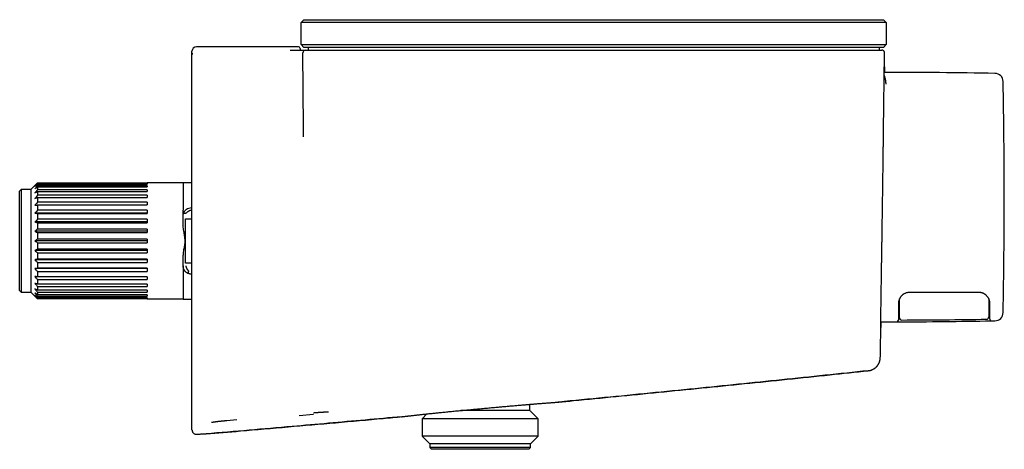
# Model space of a CAD drawing. Header units: millimetres. Extents: x 8 to 944, y 12 to 434.
# Tile 16 of 16: x 610 to 788, y 356 to 434. Entities that reach past the tile are written whole.
import ezdxf

# ---------------------------------------------------------------- set-up
doc = ezdxf.new("R2010")
doc.units = ezdxf.units.MM

msp = doc.modelspace()

# ---------------------------------------------------------------- linework, layer by layer
at = {"color": 7, "linetype": 'Continuous', "lineweight": 30}
for p, q in [((661.4, 433.75), (660.9, 433.25)), ((661.4, 433.75), (681.2, 433.75)), ((681.2, 433.75), (746.2, 433.75)), ((746.2, 433.75), (766, 433.75)), ((750.99, 433.75), (750.99, 433.75)), ((752.97, 433.75), (752.97, 433.75)), ((753.84, 433.75), (753.84, 433.75)), ((756.02, 433.75), (756.02, 433.75)), ((766.5, 433.25), (766, 433.75)), ((681.2, 433.25), (660.9, 433.25)), ((660.9, 429.25), (660.9, 433.25)), ((746.2, 433.25), (681.2, 433.25)), ((766.5, 433.25), (746.2, 433.25)), ((766.5, 433.25), (766.5, 429.25)), ((660.4, 428.87), (642, 428.87)), ((660.7, 428.57), (660.7, 428.25)), ((660.9, 429.25), (681.2, 429.25)), ((660.9, 429.25), (661.4, 428.75)), ((681.2, 428.75), (661.4, 428.75)), ((662.2, 428.25), (662.2, 428.75)), ((681.2, 429.25), (746.2, 429.25)), ((746.2, 428.75), (681.2, 428.75)), ((746.2, 429.25), (766.5, 429.25)), ((766, 428.75), (746.2, 428.75)), ((765.2, 428.75), (765.2, 428.25)), ((766, 428.75), (766.5, 429.25)), ((641.2, 427.46), (641.2, 428.07)), ((641.2, 403.56), (641.2, 427.46)), ((661.32, 414.37), (661.2, 427.75)), ((681.2, 428.25), (745.81, 428.25)), ((681.2, 428.25), (681.2, 428.25)), ((745.81, 428.25), (745.81, 428.25)), ((765.31, 428.25), (765.7, 428.25)), ((612.85, 403.85), (612.1, 403.1)), ((613.33, 404.32), (613.33, 404.22)), ((613.33, 404.32), (633.1, 404.32)), ((633.1, 404.22), (613.33, 404.22)), ((613.33, 404.11), (613.33, 403.8)), ((613.33, 404.11), (633.1, 404.11)), ((633.1, 403.8), (613.33, 403.8)), ((613.33, 403.58), (613.33, 403.08)), ((613.33, 403.58), (633.1, 403.58)), ((639.6, 404.33), (633.1, 404.33)), ((633.1, 404.33), (633.1, 404.32)), ((633.1, 404.22), (633.1, 404.11)), ((633.1, 403.8), (633.1, 403.58)), ((641.2, 404.35), (639.6, 404.35)), ((639.6, 404.35), (639.6, 399.41)), ((641.2, 401.11), (641.2, 403.56)), ((610.4, 403.1), (610.1, 402.8)), ((610.1, 384.9), (610.1, 402.8)), ((612.1, 403.1), (610.4, 403.1)), ((610.4, 403.1), (610.4, 384.6)), ((612.1, 403.1), (612.1, 384.6)), ((633.1, 403.08), (613.33, 403.08)), ((613.33, 402.75), (613.33, 402.08)), ((613.33, 402.75), (633.1, 402.75)), ((633.1, 402.08), (613.33, 402.08)), ((613.33, 401.66), (613.33, 400.83)), ((613.33, 401.66), (633.1, 401.66)), ((633.1, 403.08), (633.1, 402.75)), ((633.1, 402.08), (633.1, 401.66)), ((633.1, 400.83), (613.33, 400.83)), ((613.33, 400.33), (613.33, 399.37)), ((613.33, 400.33), (633.1, 400.33)), ((633.1, 400.83), (633.1, 400.33)), ((641.1, 399.85), (641.2, 399.85)), ((641.2, 400.91), (641.2, 401.05)), ((633.1, 398.85), (612.85, 398.85)), ((633.1, 399.37), (613.33, 399.37)), ((613.33, 398.8), (613.33, 397.74)), ((613.33, 398.8), (633.1, 398.8)), ((633.1, 399.37), (633.1, 398.8)), ((639.6, 396.98), (639.6, 398.38)), ((633.1, 397.27), (612.85, 397.27)), ((633.1, 397.74), (613.33, 397.74)), ((613.33, 397.12), (613.33, 395.99)), ((613.33, 397.12), (633.1, 397.12)), ((633.1, 397.74), (633.1, 397.12)), ((640.03, 389.85), (640.03, 397.85)), ((640.03, 397.85), (641.2, 397.85)), ((633.1, 395.59), (612.85, 395.59)), ((633.1, 395.99), (613.33, 395.99)), ((613.33, 395.34), (613.33, 394.18)), ((613.33, 395.34), (633.1, 395.34)), ((633.1, 395.99), (633.1, 395.34)), ((633.1, 393.85), (612.85, 393.85)), ((633.1, 394.18), (613.33, 394.18)), ((613.33, 393.52), (613.33, 392.36)), ((613.33, 393.52), (633.1, 393.52)), ((633.1, 394.18), (633.1, 393.52)), ((633.1, 392.11), (612.85, 392.11)), ((633.1, 392.36), (613.33, 392.36)), ((613.33, 391.71), (613.33, 390.58)), ((613.33, 391.71), (633.1, 391.71)), ((633.1, 392.36), (633.1, 391.71)), ((633.1, 390.43), (612.85, 390.43)), ((633.1, 390.58), (613.33, 390.58)), ((613.33, 389.96), (613.33, 388.9)), ((613.33, 389.96), (633.1, 389.96)), ((633.1, 390.58), (633.1, 389.96)), ((639.6, 389.35), (639.6, 390.72)), ((641.2, 389.85), (640.03, 389.85)), ((633.1, 388.85), (612.85, 388.85)), ((633.1, 388.9), (613.33, 388.9)), ((613.33, 388.33), (613.33, 387.37)), ((613.33, 388.33), (633.1, 388.33)), ((633.1, 388.9), (633.1, 388.33)), ((639.6, 388.29), (639.6, 383.35)), ((641.2, 387.85), (641.1, 387.85)), ((633.1, 387.37), (613.33, 387.37)), ((613.33, 386.87), (613.33, 386.04)), ((613.33, 386.87), (633.1, 386.87)), ((633.1, 386.04), (613.33, 386.04)), ((613.33, 385.62), (613.33, 384.95)), ((613.33, 385.62), (633.1, 385.62)), ((633.1, 387.37), (633.1, 386.87)), ((633.1, 386.04), (633.1, 385.62)), ((610.1, 384.9), (610.4, 384.6)), ((610.4, 384.6), (612.1, 384.6)), ((612.1, 384.6), (612.86, 383.85)), ((633.1, 384.95), (613.33, 384.95)), ((613.33, 384.62), (613.33, 384.12)), ((613.33, 384.62), (633.1, 384.62)), ((633.1, 384.12), (613.33, 384.12)), ((613.33, 383.9), (613.33, 383.59)), ((613.33, 383.9), (633.1, 383.9)), ((633.1, 384.95), (633.1, 384.62)), ((633.1, 384.12), (633.1, 383.9)), ((633.1, 383.59), (613.33, 383.59)), ((613.33, 383.48), (613.33, 383.38)), ((613.33, 383.48), (633.1, 383.48)), ((633.1, 383.38), (613.33, 383.38)), ((633.1, 383.59), (633.1, 383.48)), ((633.1, 383.38), (633.1, 383.37)), ((633.1, 383.37), (639.6, 383.37)), ((639.6, 383.35), (641.2, 383.35)), ((768.71, 382.65), (768.7, 382.19)), ((768.71, 382.67), (768.71, 382.65)), ((768.71, 382.28), (768.9, 382.28)), ((785, 382.28), (785.2, 382.28)), ((765.51, 379.25), (765.96, 379.25)), ((768.7, 379.72), (768.7, 379.55)), ((768.9, 379.97), (768.9, 379.99)), ((785.2, 379.72), (785.2, 379.84)), ((765.42, 372.78), (765.42, 372.78)), ((702.2, 363.25), (702.2, 364.37)), ((707.32, 364.76), (707.29, 364.76)), ((707.3, 364.76), (707.37, 364.77)), ((707.37, 364.77), (707.39, 364.77)), ((707.4, 364.77), (707.38, 364.77)), ((663.13, 362.54), (660.54, 362.31)), ((683.59, 362.64), (682.73, 361.77)), ((693.2, 363.25), (689.73, 363.25)), ((702.2, 363.25), (693.2, 363.25)), ((703.68, 361.77), (702.2, 363.25)), ((641.2, 361.79), (641.2, 361.97)), ((641.2, 361.19), (641.2, 361.3)), ((647.46, 361.45), (649.31, 361.61)), ((679.03, 362.12), (679.03, 362.12)), ((682.73, 361.77), (682.73, 358.63)), ((693.2, 361.77), (682.73, 361.77)), ((703.68, 361.77), (693.2, 361.77)), ((703.68, 358.63), (703.68, 361.77)), ((641.2, 359.75), (641.2, 359.9)), ((642.07, 358.95), (642.25, 358.97)), ((643.75, 359.02), (643.75, 359.03)), ((682.73, 358.63), (684.1, 357.25)), ((693.2, 358.63), (682.73, 358.63)), ((684.1, 357.25), (684.1, 356.55)), ((693.2, 357.25), (684.1, 357.25)), ((703.68, 358.63), (693.2, 358.63)), ((702.3, 357.25), (693.2, 357.25)), ((702.3, 357.25), (703.68, 358.63)), ((702.3, 356.55), (702.3, 357.25)), ((684.1, 356.55), (684.4, 356.25)), ((693.2, 356.55), (684.1, 356.55)), ((693.2, 356.25), (684.4, 356.25)), ((702.3, 356.55), (693.2, 356.55)), ((702, 356.25), (693.2, 356.25)), ((702, 356.25), (702.3, 356.55))]:
    msp.add_line(p, q, dxfattribs=at)
at = {"color": 7, "linetype": 'Continuous', "lineweight": 30, "flags": 128}
msp.add_lwpolyline([(785.51, 379.42), (785.59, 379.42), (785.66, 379.42), (785.74, 379.42), (785.81, 379.42), (785.89, 379.42), (785.97, 379.43), (786.04, 379.43), (786.12, 379.43)], dxfattribs=at)
at = {"color": 7, "linetype": 'Continuous', "lineweight": 30}
for centre, radius, start, end in [((642, 428.07), 0.8, 90, 180), ((660.4, 428.57), 0.3, 360, 90), ((661.7, 427.75), 0.5, 90, 180.5), ((766.34, -675.75), 1100, 88.96987, 90.01072), ((786.09, 422.57), 1.5, 1.1702, 88.9699), ((-233.3, 401.75), 1021.1, 0, 1.17011), ((-233.3, 401.75), 1021.1, 358.82989, 0), ((786.09, 380.93), 1.5, 271.0301, 358.8298), ((766.34, 1479.25), 1100, 269.98018, 270.10742), ((768.4, 379.55), 0.3, 270.1074, 0), ((766.34, 1479.25), 1100, 270.10742, 270.9984), ((769.3, 379.97), 0.4, 180, 270.1543), ((766.34, 1479.57), 1100, 270.15432, 270.95159), ((784.6, 380.12), 0.4, 270.9516, 0), ((785.5, 379.72), 0.3, 180, 270.9984)]:
    msp.add_arc(centre, radius, start, end, dxfattribs=at)
for points, knots in [([(641.28, 427.79), (641.27, 427.77), (641.26, 427.74), (641.24, 427.7), (641.23, 427.67), (641.22, 427.64), (641.22, 427.61), (641.21, 427.58), (641.21, 427.54), (641.21, 427.5), (641.2, 427.47), (641.2, 427.46)], [0, 0, 0, 0, 0.134378, 0.250061, 0.352047, 0.451402, 0.531152, 0.615858, 0.72323, 0.852566, 1, 1, 1, 1]), ([(658.89, 428.25), (658.97, 428.25), (659.12, 428.25), (659.34, 428.25), (659.55, 428.25), (659.75, 428.25), (659.94, 428.25), (660.13, 428.25), (660.31, 428.25), (660.49, 428.25), (660.66, 428.25), (660.82, 428.25), (660.97, 428.25), (661.11, 428.25), (661.23, 428.25), (661.34, 428.25), (661.44, 428.25), (661.52, 428.25), (661.59, 428.25), (661.64, 428.25), (661.68, 428.25), (661.7, 428.25), (661.7, 428.25), (661.7, 428.25)], [0, 0, 0, 0, 0.045437, 0.090659, 0.135703, 0.180603, 0.225386, 0.270076, 0.314694, 0.363712, 0.412684, 0.461628, 0.510562, 0.5595, 0.608458, 0.657454, 0.706507, 0.755638, 0.804875, 0.853365, 0.902021, 0.950883, 1, 1, 1, 1]), ([(661.7, 428.25), (661.71, 428.25), (661.71, 428.25), (661.73, 428.25), (661.76, 428.25), (661.81, 428.25), (661.86, 428.25), (661.93, 428.25), (662.01, 428.25), (662.1, 428.25), (662.2, 428.25), (662.32, 428.25), (662.44, 428.25), (662.57, 428.25), (662.72, 428.25), (662.88, 428.25), (663.04, 428.25), (663.22, 428.25), (663.41, 428.25), (663.6, 428.25), (663.8, 428.25), (664.02, 428.25), (664.25, 428.25), (664.48, 428.25), (664.73, 428.25), (664.99, 428.25), (665.25, 428.25), (665.53, 428.25), (665.81, 428.25), (666.1, 428.25), (666.4, 428.25), (666.71, 428.25), (667.04, 428.25), (667.37, 428.25), (667.7, 428.25), (668.05, 428.25), (668.4, 428.25), (668.76, 428.25), (669.13, 428.25), (669.51, 428.25), (669.89, 428.25), (670.28, 428.25), (670.67, 428.25), (671.07, 428.25), (671.47, 428.25), (671.87, 428.25), (672.29, 428.25), (672.71, 428.25), (673.14, 428.25), (673.57, 428.25), (674, 428.25), (674.45, 428.25), (674.89, 428.25), (675.37, 428.25), (675.87, 428.25), (676.41, 428.25), (676.95, 428.25), (677.49, 428.25), (678.04, 428.25), (678.58, 428.25), (679.11, 428.25), (679.63, 428.25), (680.15, 428.25), (680.68, 428.25), (681.03, 428.25), (681.2, 428.25)], [0, 0, 0, 0, 0.0163789, 0.0327589, 0.0491402, 0.0655232, 0.0819079, 0.0982945, 0.1137463, 0.1291998, 0.1446548, 0.1601114, 0.1755695, 0.1910294, 0.2064909, 0.2219544, 0.2374202, 0.2528878, 0.268055, 0.2831914, 0.2983057, 0.3134065, 0.3287767, 0.3441508, 0.3595378, 0.3749465, 0.390394, 0.4056037, 0.4208381, 0.4360838, 0.4513274, 0.4668661, 0.4823746, 0.4978387, 0.5132749, 0.528725, 0.5441878, 0.5596612, 0.5751092, 0.5905633, 0.6060212, 0.6214804, 0.6369386, 0.6521174, 0.6672905, 0.6824557, 0.6976107, 0.7130623, 0.7284989, 0.7439185, 0.7593282, 0.7747582, 0.7902098, 0.8056812, 0.8237537, 0.8418478, 0.8599606, 0.8780889, 0.8962299, 0.9143806, 0.9315005, 0.9486243, 0.96575, 0.9828758, 1, 1, 1, 1]), ([(745.81, 428.25), (745.98, 428.25), (746.31, 428.25), (746.82, 428.25), (747.32, 428.25), (747.82, 428.25), (748.31, 428.25), (748.8, 428.25), (749.27, 428.25), (749.74, 428.25), (750.2, 428.25), (750.65, 428.25), (751.11, 428.25), (751.56, 428.25), (752.01, 428.25), (752.45, 428.25), (752.89, 428.25), (753.33, 428.25), (753.76, 428.25), (754.18, 428.25), (754.59, 428.25), (755.01, 428.25), (755.42, 428.25), (755.83, 428.25), (756.23, 428.25), (756.62, 428.25), (757.01, 428.25), (757.39, 428.25), (757.76, 428.25), (758.12, 428.25), (758.48, 428.25), (758.83, 428.25), (759.18, 428.25), (759.52, 428.25), (759.85, 428.25), (760.17, 428.25), (760.48, 428.25), (760.79, 428.25), (761.08, 428.25), (761.37, 428.25), (761.65, 428.25), (761.92, 428.25), (762.17, 428.25), (762.42, 428.25), (762.66, 428.25), (762.88, 428.25), (763.11, 428.25), (763.35, 428.25), (763.58, 428.25), (763.8, 428.25), (764, 428.25), (764.19, 428.25), (764.37, 428.25), (764.53, 428.25), (764.68, 428.25), (764.81, 428.25), (764.93, 428.25), (765.03, 428.25), (765.11, 428.25), (765.18, 428.25), (765.24, 428.25), (765.27, 428.25), (765.3, 428.25), (765.3, 428.25), (765.31, 428.25)], [0, 0, 0, 0, 0.016519, 0.033002, 0.049452, 0.065875, 0.082275, 0.098655, 0.114086, 0.129508, 0.144923, 0.160335, 0.175748, 0.191166, 0.20659, 0.222026, 0.237476, 0.252943, 0.268139, 0.283331, 0.298521, 0.313708, 0.329168, 0.344625, 0.360078, 0.375527, 0.390971, 0.406135, 0.421295, 0.436449, 0.451597, 0.467049, 0.482494, 0.497932, 0.513366, 0.528797, 0.544227, 0.559657, 0.575055, 0.590455, 0.605858, 0.621264, 0.636674, 0.651812, 0.666955, 0.682103, 0.697255, 0.715299, 0.73335, 0.751407, 0.769472, 0.787544, 0.805623, 0.82371, 0.841804, 0.859908, 0.878022, 0.896146, 0.914282, 0.931394, 0.94852, 0.965661, 0.982821, 1, 1, 1, 1]), ([(766.2, 427.75), (766.2, 427.77), (766.2, 427.81), (766.19, 427.88), (766.17, 427.94), (766.15, 427.99), (766.12, 428.03), (766.09, 428.06), (766.07, 428.09), (766.04, 428.12), (766.01, 428.14), (765.98, 428.16), (765.95, 428.18), (765.92, 428.2), (765.88, 428.22), (765.83, 428.24), (765.77, 428.25), (765.73, 428.25), (765.7, 428.25)], [0, 0, 0, 0, 0.085567, 0.171585, 0.250917, 0.322192, 0.384416, 0.436944, 0.48386, 0.530762, 0.577548, 0.624089, 0.670265, 0.718547, 0.776319, 0.843303, 0.918361, 1, 1, 1, 1]), ([(766.17, 424.25), (766.17, 424.35), (766.18, 424.67), (766.18, 425.19), (766.19, 425.81), (766.19, 426.45), (766.2, 427.09), (766.2, 427.53), (766.2, 427.75)], [0, 0, 0, 0, 0.091056, 0.268452, 0.446163, 0.627324, 0.811937, 1, 1, 1, 1]), ([(765.5, 378.24), (765.5, 378.24), (765.5, 378.25), (765.5, 378.3), (765.5, 378.38), (765.5, 378.49), (765.5, 378.64), (765.5, 378.81), (765.51, 379), (765.51, 379.22), (765.51, 379.47), (765.52, 379.74), (765.52, 380.05), (765.53, 380.38), (765.53, 380.75), (765.54, 381.15), (765.55, 381.58), (765.55, 382.04), (765.56, 382.51), (765.57, 383), (765.57, 383.5), (765.58, 384.02), (765.59, 384.56), (765.6, 385.14), (765.61, 385.75), (765.62, 386.39), (765.63, 387.06), (765.64, 387.74), (765.65, 388.44), (765.66, 389.15), (765.67, 389.85), (765.68, 390.56), (765.69, 391.28), (765.71, 392.01), (765.72, 392.78), (765.73, 393.56), (765.74, 394.38), (765.75, 395.2), (765.76, 396.03), (765.78, 396.87), (765.79, 397.7), (765.8, 398.52), (765.81, 399.33), (765.82, 400.13), (765.84, 400.94), (765.85, 401.77), (765.86, 402.61), (765.87, 403.47), (765.88, 404.32), (765.89, 405.18), (765.91, 406.03), (765.92, 406.86), (765.93, 407.67), (765.94, 408.45), (765.95, 409.22), (765.96, 409.99), (765.97, 410.75), (765.98, 411.52), (765.99, 412.3), (766, 413.06), (766.01, 413.8), (766.02, 414.54), (766.02, 415.24), (766.03, 415.91), (766.04, 416.55), (766.05, 417.17), (766.06, 417.77), (766.06, 418.37), (766.07, 418.95), (766.08, 419.53), (766.08, 420.07), (766.09, 420.6), (766.1, 421.1), (766.1, 421.57), (766.11, 422.01), (766.11, 422.41), (766.12, 422.78), (766.12, 423.13), (766.13, 423.46), (766.13, 423.77), (766.13, 424.05), (766.14, 424.31), (766.14, 424.54), (766.14, 424.73), (766.15, 424.89), (766.15, 425.02), (766.15, 425.12), (766.15, 425.19), (766.15, 425.24), (766.16, 425.25), (766.16, 425.23), (766.16, 425.19), (766.16, 425.11), (766.16, 424.99), (766.16, 424.85), (766.16, 424.68), (766.16, 424.48), (766.15, 424.34), (766.15, 424.25), (766.15, 424.25)], [0, 0, 0, 0, 0.010701, 0.021392, 0.032088, 0.042805, 0.053556, 0.064261, 0.074298, 0.084327, 0.094361, 0.104411, 0.114489, 0.125169, 0.135819, 0.146453, 0.157086, 0.167732, 0.178454, 0.188563, 0.198644, 0.20871, 0.218772, 0.228844, 0.239559, 0.250247, 0.26092, 0.271594, 0.282283, 0.292975, 0.30303, 0.313075, 0.323123, 0.333185, 0.343273, 0.353953, 0.364619, 0.375286, 0.385967, 0.396678, 0.407392, 0.417453, 0.427493, 0.437521, 0.447551, 0.457595, 0.46823, 0.478866, 0.489515, 0.500193, 0.510915, 0.521658, 0.531741, 0.54179, 0.551816, 0.561831, 0.571848, 0.582466, 0.593087, 0.603727, 0.614399, 0.625117, 0.635869, 0.645964, 0.65602, 0.666051, 0.676068, 0.686083, 0.696711, 0.707335, 0.717971, 0.728633, 0.739334, 0.750076, 0.760171, 0.770234, 0.780277, 0.790312, 0.800352, 0.81101, 0.821681, 0.83238, 0.843123, 0.853922, 0.864753, 0.874908, 0.885017, 0.89509, 0.90514, 0.915179, 0.925808, 0.936439, 0.947086, 0.957764, 0.968486, 0.979232, 0.989319, 0.999369, 1, 1, 1, 1]), ([(766.46, 422.11), (766.46, 422.15), (766.46, 422.23), (766.45, 422.35), (766.44, 422.48), (766.43, 422.6), (766.41, 422.73), (766.39, 422.85), (766.37, 422.96), (766.34, 423.07), (766.32, 423.17), (766.3, 423.25), (766.29, 423.3), (766.28, 423.33), (766.27, 423.35), (766.27, 423.37), (766.26, 423.38), (766.25, 423.4), (766.24, 423.45), (766.22, 423.52), (766.18, 423.6), (766.16, 423.67), (766.14, 423.71), (766.13, 423.73)], [0, 0, 0, 0, 0.053008, 0.109105, 0.168307, 0.230629, 0.296083, 0.364681, 0.427654, 0.493072, 0.560938, 0.607072, 0.654273, 0.666812, 0.679424, 0.692109, 0.704868, 0.717699, 0.730604, 0.807793, 0.881174, 0.950731, 1, 1, 1, 1]), ([(661.34, 412.59), (661.34, 412.76), (661.33, 413.1), (661.33, 413.57), (661.32, 413.99), (661.32, 414.24), (661.32, 414.37)], [0, 0, 0, 0, 0.280492, 0.560588, 0.780402, 1, 1, 1, 1]), ([(612.85, 403.85), (612.94, 403.94), (613.1, 404.1), (613.26, 404.25), (613.33, 404.32)], [0, 0, 0, 0, 0.56, 1, 1, 1, 1]), ([(613.33, 404.22), (613.24, 404.12), (613.08, 403.95), (612.92, 403.77), (612.85, 403.7)], [0, 0, 0, 0, 0.56, 1, 1, 1, 1]), ([(612.85, 403.7), (612.94, 403.77), (613.1, 403.91), (613.26, 404.05), (613.33, 404.11)], [0, 0, 0, 0, 0.56, 1, 1, 1, 1]), ([(613.33, 403.8), (613.24, 403.7), (613.08, 403.52), (612.92, 403.33), (612.85, 403.25)], [0, 0, 0, 0, 0.5600002, 1, 1, 1, 1]), ([(612.85, 403.25), (612.94, 403.31), (613.1, 403.42), (613.26, 403.53), (613.33, 403.58)], [0, 0, 0, 0, 0.56, 1, 1, 1, 1]), ([(613.33, 403.08), (613.24, 402.98), (613.08, 402.79), (612.92, 402.59), (612.85, 402.51)], [0, 0, 0, 0, 0.56, 1, 1, 1, 1]), ([(612.85, 402.51), (612.94, 402.56), (613.1, 402.64), (613.26, 402.72), (613.33, 402.75)], [0, 0, 0, 0, 0.56, 1, 1, 1, 1]), ([(613.33, 402.08), (613.24, 401.98), (613.08, 401.79), (612.92, 401.59), (612.85, 401.51)], [0, 0, 0, 0, 0.56, 1, 1, 1, 1]), ([(612.85, 401.51), (612.94, 401.54), (613.1, 401.59), (613.26, 401.64), (613.33, 401.66)], [0, 0, 0, 0, 0.56, 1, 1, 1, 1]), ([(613.33, 400.83), (613.24, 400.73), (613.08, 400.55), (612.92, 400.36), (612.85, 400.28)], [0, 0, 0, 0, 0.56, 1, 1, 1, 1]), ([(612.85, 400.28), (612.94, 400.29), (613.1, 400.3), (613.26, 400.32), (613.33, 400.33)], [0, 0, 0, 0, 0.56, 1, 1, 1, 1]), ([(639.67, 398.77), (639.72, 398.91), (639.8, 399.12), (640.01, 399.38), (640.26, 399.61), (640.62, 399.81), (640.94, 399.84), (641.1, 399.85)], [0, 0, 0, 0, 0.246119, 0.375984, 0.512242, 0.755992, 1, 1, 1, 1]), ([(641.2, 376.76), (641.2, 377.21), (641.2, 378.17), (641.2, 379.74), (641.2, 381.49), (641.2, 383.42), (641.2, 385.53), (641.2, 387.69), (641.2, 389.49), (641.2, 390.86), (641.2, 391.88), (641.2, 392.91), (641.2, 393.87), (641.2, 394.73), (641.2, 395.56), (641.2, 396.51), (641.2, 397.55), (641.2, 398.57), (641.2, 399.45), (641.2, 400.22), (641.2, 400.69), (641.2, 400.91)], [0, 0, 0, 0, 0.064176, 0.134289, 0.210409, 0.292588, 0.380868, 0.475284, 0.559367, 0.600283, 0.641347, 0.68256, 0.723923, 0.756379, 0.785911, 0.821609, 0.868301, 0.908043, 0.942407, 0.973057, 1, 1, 1, 1]), ([(613.33, 399.37), (613.24, 399.28), (613.08, 399.1), (612.92, 398.93), (612.85, 398.85)], [0, 0, 0, 0, 0.56, 1, 1, 1, 1]), ([(612.85, 398.85), (612.94, 398.84), (613.1, 398.82), (613.26, 398.81), (613.33, 398.8)], [0, 0, 0, 0, 0.5599998, 1, 1, 1, 1]), ([(639.6, 398.38), (639.6, 398.41), (639.6, 398.47), (639.6, 398.56), (639.6, 398.63), (639.6, 398.7), (639.6, 398.75), (639.6, 398.79), (639.6, 398.81), (639.6, 398.82), (639.6, 398.82), (639.6, 398.83), (639.6, 398.84), (639.6, 398.84), (639.6, 398.85), (639.6, 398.9), (639.6, 398.99), (639.6, 399.13), (639.6, 399.27), (639.6, 399.36), (639.6, 399.41)], [0, 0, 0, 0, 0.1032777, 0.1949296, 0.2749558, 0.3433565, 0.400132, 0.4452827, 0.4547541, 0.4634991, 0.4715176, 0.4788098, 0.4853756, 0.4912152, 0.4963286, 0.5007161, 0.6448729, 0.7757327, 0.8938549, 1, 1, 1, 1]), ([(639.6, 398.38), (639.61, 398.42), (639.61, 398.49), (639.62, 398.59), (639.64, 398.69), (639.66, 398.74), (639.67, 398.77)], [0, 0, 0, 0, 0.279819, 0.560105, 0.780242, 1, 1, 1, 1]), ([(639.6, 398.38), (639.6, 398.38), (639.6, 398.38), (639.6, 398.38), (639.6, 398.38), (639.6, 398.38), (639.6, 398.38), (639.6, 398.38)], [0, 0, 0, 0, 0.249526, 0.497813, 0.62303, 0.748932, 1, 1, 1, 1]), ([(639.67, 398.77), (639.67, 398.79), (639.68, 398.81), (639.7, 398.84), (639.74, 398.86), (639.8, 398.87), (639.89, 398.87), (640.01, 398.86), (640.07, 398.85), (640.1, 398.84)], [0, 0, 0, 0, 0.081926, 0.169143, 0.26666, 0.378101, 0.650539, 0.815372, 1, 1, 1, 1]), ([(641.1, 399.35), (641.07, 399.35), (641.01, 399.35), (640.92, 399.33), (640.84, 399.32), (640.78, 399.3), (640.72, 399.28), (640.67, 399.25), (640.63, 399.23), (640.57, 399.2), (640.52, 399.16), (640.46, 399.12), (640.39, 399.06), (640.33, 399.01), (640.26, 398.95), (640.18, 398.9), (640.13, 398.86), (640.1, 398.84)], [0, 0, 0, 0, 0.080739, 0.16134, 0.242502, 0.290712, 0.338698, 0.386607, 0.434587, 0.482786, 0.546997, 0.611729, 0.676097, 0.763223, 0.834317, 0.914297, 1, 1, 1, 1]), ([(613.33, 397.74), (613.24, 397.65), (613.08, 397.5), (612.92, 397.34), (612.85, 397.27)], [0, 0, 0, 0, 0.56, 1, 1, 1, 1]), ([(612.85, 397.27), (612.94, 397.24), (613.1, 397.19), (613.26, 397.14), (613.33, 397.12)], [0, 0, 0, 0, 0.56, 1, 1, 1, 1]), ([(639.6, 390.72), (639.61, 390.83), (639.61, 391.05), (639.64, 391.42), (639.69, 391.83), (639.75, 392.25), (639.82, 392.67), (639.89, 393.06), (639.95, 393.46), (639.96, 393.87), (639.94, 394.31), (639.87, 394.76), (639.8, 395.2), (639.72, 395.64), (639.66, 396.09), (639.61, 396.54), (639.61, 396.83), (639.6, 396.98)], [0, 0, 0, 0, 0.051691, 0.110679, 0.177065, 0.25092, 0.313621, 0.376435, 0.43911, 0.501819, 0.568126, 0.644223, 0.715328, 0.782515, 0.853634, 0.930448, 1, 1, 1, 1]), ([(613.33, 395.99), (613.24, 395.92), (613.08, 395.78), (612.92, 395.65), (612.85, 395.59)], [0, 0, 0, 0, 0.56, 1, 1, 1, 1]), ([(612.85, 395.59), (612.94, 395.54), (613.1, 395.46), (613.26, 395.38), (613.33, 395.34)], [0, 0, 0, 0, 0.56, 1, 1, 1, 1]), ([(613.33, 394.18), (613.24, 394.12), (613.08, 394.01), (612.92, 393.9), (612.85, 393.85)], [0, 0, 0, 0, 0.56, 1, 1, 1, 1]), ([(612.85, 393.85), (612.94, 393.79), (613.1, 393.68), (613.26, 393.57), (613.33, 393.52)], [0, 0, 0, 0, 0.56, 1, 1, 1, 1]), ([(613.33, 392.36), (613.24, 392.31), (613.08, 392.23), (612.92, 392.15), (612.85, 392.11)], [0, 0, 0, 0, 0.5600002, 1, 1, 1, 1]), ([(612.85, 392.11), (612.94, 392.04), (613.1, 391.9), (613.26, 391.77), (613.33, 391.71)], [0, 0, 0, 0, 0.5599998, 1, 1, 1, 1]), ([(613.33, 390.58), (613.24, 390.55), (613.08, 390.5), (612.92, 390.45), (612.85, 390.43)], [0, 0, 0, 0, 0.56, 1, 1, 1, 1]), ([(612.85, 390.43), (612.94, 390.34), (613.1, 390.18), (613.26, 390.03), (613.33, 389.96)], [0, 0, 0, 0, 0.56, 1, 1, 1, 1]), ([(640.68, 387.91), (640.54, 387.96), (640.33, 388.04), (640.07, 388.25), (639.85, 388.5), (639.65, 388.87), (639.62, 389.19), (639.6, 389.35)], [0, 0, 0, 0, 0.246119, 0.375984, 0.512242, 0.755992, 1, 1, 1, 1]), ([(639.6, 389.35), (639.6, 389.23), (639.6, 388.99), (639.6, 388.64), (639.6, 388.41), (639.6, 388.29)], [0, 0, 0, 0, 0.333415, 0.666585, 1, 1, 1, 1]), ([(640.1, 389.35), (640.11, 389.32), (640.11, 389.26), (640.12, 389.17), (640.14, 389.09), (640.16, 389.02), (640.18, 388.97), (640.2, 388.92), (640.23, 388.87), (640.26, 388.82), (640.3, 388.76), (640.34, 388.7), (640.39, 388.64), (640.45, 388.57), (640.5, 388.5), (640.56, 388.43), (640.6, 388.38), (640.61, 388.35)], [0, 0, 0, 0, 0.080739, 0.16134, 0.242502, 0.290712, 0.338698, 0.386607, 0.434587, 0.482786, 0.546997, 0.611729, 0.676097, 0.763223, 0.834317, 0.914297, 1, 1, 1, 1]), ([(613.33, 388.9), (613.24, 388.89), (613.08, 388.87), (612.92, 388.86), (612.85, 388.85)], [0, 0, 0, 0, 0.56, 1, 1, 1, 1]), ([(612.85, 388.85), (612.94, 388.75), (613.1, 388.58), (613.26, 388.4), (613.33, 388.33)], [0, 0, 0, 0, 0.56, 1, 1, 1, 1]), ([(613.33, 387.37), (613.24, 387.38), (613.08, 387.4), (612.92, 387.41), (612.85, 387.42)], [0, 0, 0, 0, 0.56, 1, 1, 1, 1]), ([(612.85, 387.42), (612.94, 387.32), (613.1, 387.13), (613.26, 386.95), (613.33, 386.87)], [0, 0, 0, 0, 0.56, 1, 1, 1, 1]), ([(640.68, 387.91), (640.67, 387.92), (640.64, 387.93), (640.62, 387.95), (640.6, 387.98), (640.58, 388.05), (640.58, 388.14), (640.6, 388.25), (640.61, 388.32), (640.61, 388.35)], [0, 0, 0, 0, 0.081926, 0.169143, 0.26666, 0.378101, 0.650539, 0.815372, 1, 1, 1, 1]), ([(641.1, 387.85), (641.06, 387.85), (640.99, 387.85), (640.88, 387.87), (640.77, 387.89), (640.71, 387.9), (640.68, 387.91)], [0, 0, 0, 0, 0.279762, 0.560089, 0.78026, 1, 1, 1, 1]), ([(613.33, 386.04), (613.24, 386.07), (613.08, 386.12), (612.92, 386.17), (612.85, 386.19)], [0, 0, 0, 0, 0.56, 1, 1, 1, 1]), ([(612.85, 386.19), (612.94, 386.08), (613.1, 385.89), (613.26, 385.7), (613.33, 385.62)], [0, 0, 0, 0, 0.5599998, 1, 1, 1, 1]), ([(613.33, 384.95), (613.24, 384.99), (613.08, 385.07), (612.92, 385.15), (612.85, 385.19)], [0, 0, 0, 0, 0.5600002, 1, 1, 1, 1]), ([(612.85, 385.19), (612.94, 385.08), (613.1, 384.89), (613.26, 384.7), (613.33, 384.62)], [0, 0, 0, 0, 0.5599998, 1, 1, 1, 1]), ([(613.33, 384.12), (613.24, 384.18), (613.08, 384.29), (612.92, 384.4), (612.85, 384.45)], [0, 0, 0, 0, 0.56, 1, 1, 1, 1]), ([(612.85, 384.45), (612.94, 384.35), (613.1, 384.16), (613.26, 383.98), (613.33, 383.9)], [0, 0, 0, 0, 0.56, 1, 1, 1, 1]), ([(613.33, 383.59), (613.24, 383.67), (613.08, 383.81), (612.92, 383.94), (612.85, 384)], [0, 0, 0, 0, 0.56, 1, 1, 1, 1]), ([(612.85, 384), (612.94, 383.9), (613.1, 383.73), (613.26, 383.56), (613.33, 383.48)], [0, 0, 0, 0, 0.56, 1, 1, 1, 1]), ([(613.33, 383.38), (613.24, 383.47), (613.08, 383.62), (612.92, 383.78), (612.85, 383.85)], [0, 0, 0, 0, 0.56, 1, 1, 1, 1]), ([(769.19, 383.86), (769.17, 383.83), (769.11, 383.77), (769.05, 383.67), (768.99, 383.58), (768.95, 383.5), (768.92, 383.45), (768.9, 383.41), (768.88, 383.37), (768.87, 383.34), (768.85, 383.3), (768.84, 383.27), (768.81, 383.2), (768.78, 383.1), (768.75, 382.96), (768.72, 382.82), (768.71, 382.69), (768.71, 382.59), (768.7, 382.55)], [0, 0, 0, 0, 0.0861761, 0.1670483, 0.2426255, 0.3129185, 0.3427658, 0.3715518, 0.3992782, 0.4259468, 0.4515597, 0.4761192, 0.4996279, 0.6014277, 0.7021964, 0.8021004, 0.9013102, 1, 1, 1, 1]), ([(770.7, 384.55), (770.64, 384.55), (770.5, 384.54), (770.29, 384.51), (770.08, 384.46), (769.91, 384.39), (769.76, 384.31), (769.63, 384.24), (769.51, 384.16), (769.4, 384.07), (769.29, 383.97), (769.23, 383.9), (769.19, 383.86)], [0, 0, 0, 0, 0.1215776, 0.2441096, 0.3676056, 0.4920747, 0.5756217, 0.6596081, 0.7440367, 0.8289098, 0.9142301, 1, 1, 1, 1]), ([(783.2, 384.55), (782.43, 384.55), (780.87, 384.55), (778.54, 384.55), (776.07, 384.55), (773.46, 384.55), (771.62, 384.55), (770.7, 384.55)], [0, 0, 0, 0, 0.186665, 0.3733323, 0.5600006, 0.7800018, 1, 1, 1, 1]), ([(784.62, 383.96), (784.59, 384), (784.52, 384.06), (784.41, 384.15), (784.29, 384.23), (784.17, 384.3), (784.05, 384.36), (783.92, 384.42), (783.78, 384.47), (783.64, 384.51), (783.49, 384.53), (783.35, 384.55), (783.25, 384.55), (783.2, 384.55)], [0, 0, 0, 0, 0.092656, 0.183614, 0.272874, 0.360438, 0.446307, 0.530482, 0.62925, 0.725583, 0.819484, 0.910955, 1, 1, 1, 1]), ([(785.2, 382.55), (785.2, 382.61), (785.2, 382.74), (785.18, 382.88), (785.16, 382.98), (785.15, 383.03), (785.13, 383.09), (785.12, 383.14), (785.1, 383.19), (785.08, 383.25), (785.05, 383.31), (785.02, 383.4), (784.97, 383.5), (784.9, 383.61), (784.83, 383.72), (784.73, 383.84), (784.66, 383.92), (784.62, 383.96)], [0, 0, 0, 0, 0.124098, 0.2483853, 0.2839959, 0.3196595, 0.3553841, 0.3911779, 0.4270491, 0.4630056, 0.4990555, 0.5626001, 0.6340881, 0.7135518, 0.8010143, 0.8964928, 1, 1, 1, 1]), ([(768.7, 382.55), (768.7, 382.48), (768.7, 382.33), (768.7, 382.12), (768.7, 381.92), (768.7, 381.72), (768.7, 381.53), (768.7, 381.34), (768.7, 381.17), (768.7, 381.01), (768.7, 380.87), (768.7, 380.73), (768.7, 380.6), (768.7, 380.48), (768.7, 380.37), (768.7, 380.25), (768.7, 380.15), (768.7, 380.06), (768.7, 379.98), (768.7, 379.91), (768.7, 379.85), (768.7, 379.8), (768.7, 379.76), (768.7, 379.74), (768.7, 379.72)], [0, 0, 0, 0, 0.045258, 0.090472, 0.135626, 0.180709, 0.225712, 0.270629, 0.315462, 0.356494, 0.397476, 0.43843, 0.479384, 0.520347, 0.561169, 0.610034, 0.658883, 0.7078, 0.756835, 0.806008, 0.854427, 0.902936, 0.951484, 1, 1, 1, 1]), ([(768.9, 379.99), (768.9, 379.99), (768.9, 380), (768.9, 380.03), (768.9, 380.05), (768.9, 380.07), (768.9, 380.09), (768.9, 380.1), (768.9, 380.11), (768.9, 380.12), (768.9, 380.12), (768.9, 380.12), (768.9, 380.12), (768.9, 380.12), (768.9, 380.13), (768.9, 380.14), (768.9, 380.15), (768.9, 380.16), (768.9, 380.17), (768.9, 380.17), (768.9, 380.18), (768.9, 380.18), (768.9, 380.19), (768.9, 380.19), (768.9, 380.2), (768.9, 380.2), (768.9, 380.2), (768.9, 380.21), (768.9, 380.22), (768.9, 380.23), (768.9, 380.24), (768.9, 380.25), (768.9, 380.26), (768.9, 380.27), (768.9, 380.29), (768.9, 380.31), (768.9, 380.34), (768.9, 380.36), (768.9, 380.39), (768.9, 380.43), (768.9, 380.47), (768.9, 380.51), (768.9, 380.57), (768.9, 380.62), (768.9, 380.69), (768.9, 380.78), (768.9, 380.9), (768.9, 381.02), (768.9, 381.15), (768.9, 381.29), (768.9, 381.41), (768.9, 381.5), (768.9, 381.55), (768.9, 381.6), (768.9, 381.66), (768.9, 381.71), (768.9, 381.77), (768.9, 381.83), (768.9, 381.88), (768.9, 381.93), (768.9, 381.97), (768.9, 382.01), (768.9, 382.05), (768.9, 382.1), (768.9, 382.17), (768.9, 382.23), (768.9, 382.28), (768.9, 382.3), (768.9, 382.32), (768.9, 382.35), (768.9, 382.38), (768.9, 382.45), (768.9, 382.58), (768.9, 382.77), (768.9, 382.92), (768.9, 383.03), (768.9, 383.09), (768.9, 383.16), (768.9, 383.23), (768.9, 383.3), (768.9, 383.36), (768.9, 383.39), (768.9, 383.42), (768.9, 383.42)], [0, 0, 0, 0, 0.056874, 0.11155, 0.164036, 0.197483, 0.229985, 0.257808, 0.26982, 0.271383, 0.272943, 0.274501, 0.276056, 0.277609, 0.27916, 0.296886, 0.312254, 0.325264, 0.335351, 0.343351, 0.349264, 0.352029, 0.356275, 0.360465, 0.364599, 0.368677, 0.372699, 0.376666, 0.384752, 0.392598, 0.400206, 0.407576, 0.414709, 0.421607, 0.434127, 0.446284, 0.458091, 0.46956, 0.480706, 0.491544, 0.505949, 0.520057, 0.533915, 0.547577, 0.561095, 0.582223, 0.603983, 0.626576, 0.648755, 0.671962, 0.696313, 0.705111, 0.71314, 0.721442, 0.730019, 0.738872, 0.748005, 0.756056, 0.764314, 0.772779, 0.778069, 0.783808, 0.790108, 0.796969, 0.808633, 0.821627, 0.825251, 0.828965, 0.832771, 0.836669, 0.840657, 0.844737, 0.871584, 0.899811, 0.929424, 0.939708, 0.95015, 0.96075, 0.971508, 0.982425, 0.990397, 0.9975, 1, 1, 1, 1]), ([(785, 383.42), (785, 383.39), (785, 383.29), (785, 383.1), (785, 382.88), (785, 382.73), (785, 382.65), (785, 382.63), (785, 382.61), (785, 382.59), (785, 382.57), (785, 382.55), (785, 382.5), (785, 382.41), (785, 382.3), (785, 382.21), (785, 382.16), (785, 382.12), (785, 382.08), (785, 382.04), (785, 382), (785, 381.94), (785, 381.89), (785, 381.83), (785, 381.78), (785, 381.73), (785, 381.69), (785, 381.64), (785, 381.55), (785, 381.43), (785, 381.28), (785, 381.15), (785, 381.06), (785, 380.98), (785, 380.91), (785, 380.85), (785, 380.79), (785, 380.74), (785, 380.69), (785, 380.64), (785, 380.6), (785, 380.56), (785, 380.51), (785, 380.47), (785, 380.42), (785, 380.38), (785, 380.36), (785, 380.35), (785, 380.33), (785, 380.32), (785, 380.31), (785, 380.3), (785, 380.3), (785, 380.29), (785, 380.29), (785, 380.28), (785, 380.28), (785, 380.27), (785, 380.26), (785, 380.25), (785, 380.25), (785, 380.25), (785, 380.24), (785, 380.24), (785, 380.24), (785, 380.24), (785, 380.22), (785, 380.21), (785, 380.18), (785, 380.16), (785, 380.15), (785, 380.13), (785, 380.13), (785, 380.13)], [0, 0, 0, 0, 0.01264, 0.049677, 0.084795, 0.114118, 0.117317, 0.120498, 0.12366, 0.126804, 0.129929, 0.133035, 0.136123, 0.155792, 0.173073, 0.187966, 0.19416, 0.199823, 0.204955, 0.210361, 0.218338, 0.227029, 0.235496, 0.243741, 0.251765, 0.259568, 0.267154, 0.274521, 0.281673, 0.308203, 0.333407, 0.357418, 0.371319, 0.384885, 0.398157, 0.411176, 0.423989, 0.435373, 0.446872, 0.458524, 0.470361, 0.482417, 0.494723, 0.515747, 0.538043, 0.561714, 0.572024, 0.581858, 0.592145, 0.60289, 0.614095, 0.620572, 0.627194, 0.633962, 0.640296, 0.643285, 0.650808, 0.660519, 0.672419, 0.686507, 0.68997, 0.693544, 0.697228, 0.701022, 0.704927, 0.708942, 0.713067, 0.756537, 0.801735, 0.848672, 0.897356, 0.947796, 1, 1, 1, 1]), ([(785.2, 379.84), (785.2, 379.84), (785.2, 379.85), (785.2, 379.87), (785.2, 379.88), (785.2, 379.89), (785.2, 379.91), (785.2, 379.92), (785.2, 379.94), (785.2, 379.96), (785.2, 379.98), (785.2, 380), (785.2, 380.02), (785.2, 380.04), (785.2, 380.08), (785.2, 380.13), (785.2, 380.19), (785.2, 380.26), (785.2, 380.33), (785.2, 380.42), (785.2, 380.5), (785.2, 380.6), (785.2, 380.72), (785.2, 380.85), (785.2, 380.99), (785.2, 381.13), (785.2, 381.29), (785.2, 381.45), (785.2, 381.62), (785.2, 381.79), (785.2, 381.97), (785.2, 382.16), (785.2, 382.35), (785.2, 382.48), (785.2, 382.55)], [0, 0, 0, 0, 0.022484, 0.044049, 0.064697, 0.084431, 0.103253, 0.121165, 0.141259, 0.160238, 0.178914, 0.197293, 0.215381, 0.233183, 0.250706, 0.287534, 0.323888, 0.359826, 0.395407, 0.430694, 0.465749, 0.500638, 0.543027, 0.584931, 0.626477, 0.667792, 0.709006, 0.750252, 0.791558, 0.832474, 0.873673, 0.91526, 0.957336, 1, 1, 1, 1]), ([(765.42, 372.78), (765.43, 372.98), (765.44, 373.48), (765.45, 374.28), (765.47, 375.18), (765.49, 376.06), (765.5, 376.93), (765.52, 377.78), (765.53, 378.55), (765.54, 379.04), (765.55, 379.25)], [0, 0, 0, 0, 0.091365, 0.231999, 0.370788, 0.507731, 0.642829, 0.773717, 0.902826, 1, 1, 1, 1]), ([(765.53, 379.25), (765.53, 379.23), (765.52, 379.13), (765.52, 378.96), (765.52, 378.76), (765.51, 378.6), (765.51, 378.47), (765.51, 378.37), (765.5, 378.29), (765.5, 378.25), (765.5, 378.24), (765.5, 378.24)], [0, 0, 0, 0, 0.0263454, 0.1519781, 0.277695, 0.4045928, 0.5242887, 0.6435284, 0.7624604, 0.8812342, 1, 1, 1, 1]), ([(641.2, 362.58), (641.2, 362.62), (641.2, 362.69), (641.2, 362.8), (641.2, 362.91), (641.2, 363.02), (641.2, 363.14), (641.2, 363.25), (641.2, 363.36), (641.2, 363.47), (641.2, 363.56), (641.2, 363.62), (641.2, 363.65), (641.2, 363.69), (641.2, 363.73), (641.2, 363.77), (641.2, 363.82), (641.2, 363.86), (641.2, 363.97), (641.2, 364.14), (641.2, 364.38), (641.2, 364.65), (641.2, 364.91), (641.2, 365.19), (641.2, 365.39), (641.2, 365.52), (641.2, 365.59), (641.2, 365.65), (641.2, 365.72), (641.2, 365.78), (641.2, 365.85), (641.2, 366.04), (641.2, 366.37), (641.2, 366.87), (641.2, 367.41), (641.2, 367.9), (641.2, 368.32), (641.2, 368.64), (641.2, 368.98), (641.2, 369.33), (641.2, 369.69), (641.2, 370.18), (641.2, 370.84), (641.2, 371.69), (641.2, 372.59), (641.2, 373.54), (641.2, 374.56), (641.2, 375.63), (641.2, 376.38), (641.2, 376.76)], [0, 0, 0, 0, 0.030686, 0.060304, 0.088852, 0.116334, 0.142748, 0.168097, 0.189522, 0.210124, 0.229903, 0.235574, 0.241174, 0.246702, 0.252982, 0.260319, 0.267623, 0.274894, 0.282133, 0.314621, 0.346437, 0.377589, 0.408084, 0.434382, 0.460183, 0.465907, 0.471607, 0.477282, 0.482933, 0.488559, 0.494161, 0.499738, 0.536606, 0.572776, 0.608278, 0.643144, 0.661165, 0.679027, 0.696733, 0.714291, 0.731704, 0.74898, 0.784154, 0.819478, 0.855, 0.890767, 0.926827, 0.963223, 1, 1, 1, 1]), ([(763.26, 370.43), (763.32, 370.43), (763.45, 370.45), (763.63, 370.49), (763.81, 370.55), (763.98, 370.62), (764.14, 370.7), (764.29, 370.78), (764.43, 370.87), (764.55, 370.97), (764.66, 371.07), (764.76, 371.17), (764.85, 371.27), (764.93, 371.37), (765, 371.46), (765.06, 371.56), (765.11, 371.64), (765.16, 371.73), (765.19, 371.81), (765.23, 371.88), (765.26, 371.95), (765.28, 372.02), (765.31, 372.1), (765.33, 372.17), (765.36, 372.26), (765.38, 372.38), (765.4, 372.5), (765.41, 372.61), (765.42, 372.7), (765.42, 372.76), (765.42, 372.79)], [0, 0, 0, 0, 0.0548996, 0.1091177, 0.162379, 0.2144234, 0.265011, 0.3139263, 0.3609805, 0.4060133, 0.4488924, 0.4895131, 0.527796, 0.5636849, 0.5971435, 0.628153, 0.6567085, 0.6828165, 0.709676, 0.7333898, 0.7546228, 0.7759342, 0.7975783, 0.8195366, 0.8417897, 0.8813769, 0.9216891, 0.9489805, 0.976904, 1, 1, 1, 1]), ([(707.29, 364.76), (708.22, 364.85), (711.71, 365.19), (717.77, 365.78), (725.48, 366.54), (733.19, 367.31), (740.89, 368.09), (748.59, 368.88), (756.05, 369.66), (760.94, 370.18), (763.26, 370.43)], [0, 0, 0, 0, 0.049473, 0.187141, 0.324807, 0.462474, 0.600141, 0.737808, 0.875476, 1, 1, 1, 1]), ([(763.26, 370.43), (760.66, 370.15), (755.45, 369.6), (747.64, 368.78), (739.82, 367.98), (731.88, 367.17), (723.82, 366.37), (715.63, 365.56), (710.16, 365.04), (707.43, 364.77)], [0, 0, 0, 0, 0.14, 0.28, 0.42, 0.56, 0.706666, 0.853333, 1, 1, 1, 1]), ([(679.03, 362.12), (679.03, 362.12), (679.04, 362.12), (679.07, 362.13), (679.12, 362.13), (679.19, 362.14), (679.28, 362.15), (679.38, 362.16), (679.5, 362.18), (679.64, 362.19), (679.79, 362.21), (679.95, 362.23), (680.13, 362.25), (680.34, 362.28), (680.57, 362.3), (680.81, 362.33), (681.06, 362.36), (681.34, 362.39), (681.6, 362.42), (681.86, 362.45), (682.11, 362.48), (682.37, 362.51), (682.63, 362.53), (682.91, 362.56), (683.2, 362.6), (683.51, 362.63), (683.84, 362.66), (684.17, 362.7), (684.52, 362.73), (684.88, 362.77), (685.25, 362.81), (685.64, 362.85), (686.04, 362.89), (686.47, 362.93), (686.9, 362.97), (687.35, 363.02), (687.81, 363.06), (688.28, 363.11), (688.77, 363.16), (689.27, 363.21), (689.77, 363.25), (690.28, 363.3), (690.78, 363.35), (691.27, 363.4), (691.76, 363.44), (692.24, 363.49), (692.73, 363.53), (693.23, 363.58), (693.73, 363.63), (694.25, 363.67), (694.76, 363.72), (695.28, 363.77), (695.79, 363.81), (696.26, 363.86), (696.7, 363.89), (697.09, 363.93), (697.48, 363.96), (697.87, 364), (698.25, 364.03), (698.64, 364.07), (699.04, 364.1), (699.45, 364.14), (699.85, 364.17), (700.24, 364.2), (700.62, 364.24), (701, 364.27), (701.36, 364.3), (701.71, 364.33), (702.04, 364.36), (702.36, 364.38), (702.67, 364.41), (702.97, 364.43), (703.29, 364.46), (703.62, 364.49), (703.97, 364.51), (704.31, 364.54), (704.62, 364.57), (704.93, 364.59), (705.21, 364.61), (705.47, 364.63), (705.71, 364.65), (705.93, 364.66), (706.14, 364.68), (706.34, 364.69), (706.53, 364.71), (706.7, 364.72), (706.86, 364.73), (707, 364.74), (707.12, 364.75), (707.22, 364.76), (707.3, 364.76), (707.36, 364.77), (707.4, 364.77), (707.43, 364.77), (707.43, 364.77), (707.43, 364.77)], [0, 0, 0, 0, 0.011773, 0.023481, 0.035162, 0.046859, 0.058617, 0.070506, 0.081621, 0.092624, 0.103557, 0.11446, 0.125367, 0.137106, 0.14877, 0.160386, 0.171973, 0.183549, 0.195127, 0.204231, 0.213348, 0.222482, 0.231635, 0.240811, 0.250015, 0.259784, 0.269625, 0.279542, 0.289542, 0.29963, 0.309813, 0.319772, 0.330662, 0.341607, 0.352618, 0.363704, 0.374876, 0.386538, 0.398188, 0.409838, 0.421502, 0.433196, 0.444947, 0.455988, 0.466975, 0.477922, 0.488842, 0.499749, 0.511346, 0.522939, 0.534543, 0.546176, 0.557851, 0.569556, 0.578725, 0.587874, 0.597009, 0.606137, 0.615265, 0.6244, 0.634554, 0.644639, 0.654664, 0.664636, 0.674563, 0.684451, 0.694626, 0.703976, 0.713252, 0.722459, 0.731603, 0.740686, 0.749715, 0.761511, 0.773253, 0.784947, 0.796601, 0.808223, 0.819824, 0.830753, 0.841686, 0.852637, 0.863624, 0.874671, 0.886198, 0.897732, 0.909313, 0.92099, 0.932813, 0.944655, 0.955707, 0.966731, 0.977765, 0.988843, 1, 1, 1, 1]), ([(707.3, 364.76), (707.31, 364.76), (707.34, 364.77), (707.36, 364.77), (707.37, 364.77)], [0, 0, 0, 0, 0.54699, 1, 1, 1, 1]), ([(707.31, 364.76), (707.32, 364.76), (707.34, 364.77), (707.36, 364.77), (707.37, 364.77)], [0, 0, 0, 0, 0.39367, 1, 1, 1, 1]), ([(707.4, 364.77), (707.4, 364.77), (707.4, 364.77), (707.38, 364.77), (707.36, 364.77), (707.35, 364.77)], [0, 0, 0, 0, 0.176903, 0.588688, 1, 1, 1, 1]), ([(707.43, 364.77), (707.43, 364.77), (707.43, 364.77), (707.41, 364.77), (707.41, 364.77)], [0, 0, 0, 0, 0.64652, 1, 1, 1, 1]), ([(641.2, 361.97), (641.2, 362), (641.2, 362.07), (641.2, 362.17), (641.2, 362.28), (641.2, 362.38), (641.2, 362.48), (641.2, 362.55), (641.2, 362.58)], [0, 0, 0, 0, 0.186666, 0.373335, 0.560004, 0.706671, 0.853336, 1, 1, 1, 1]), ([(663.13, 362.84), (663.19, 362.85), (663.3, 362.86), (663.46, 362.87), (663.61, 362.89), (663.76, 362.9), (663.9, 362.91), (664.04, 362.92), (664.18, 362.93), (664.32, 362.94), (664.45, 362.95), (664.57, 362.96), (664.69, 362.96), (664.8, 362.97), (664.91, 362.98), (665.01, 362.98), (665.09, 362.98), (665.16, 362.99), (665.22, 362.99), (665.26, 362.99), (665.29, 362.99), (665.32, 362.99), (665.36, 362.99), (665.39, 362.99), (665.43, 362.99), (665.48, 362.99), (665.53, 362.99), (665.58, 362.99), (665.63, 362.99), (665.68, 362.99), (665.71, 362.99), (665.75, 362.99), (665.77, 362.99), (665.8, 362.99), (665.81, 362.98), (665.82, 362.98), (665.83, 362.98), (665.83, 362.98), (665.83, 362.98), (665.83, 362.98)], [0, 0, 0, 0, 0.043391, 0.085336, 0.125853, 0.164955, 0.202648, 0.238934, 0.280623, 0.320292, 0.357945, 0.393584, 0.427358, 0.463391, 0.497538, 0.529791, 0.560149, 0.588587, 0.605739, 0.621492, 0.635848, 0.648808, 0.661344, 0.676021, 0.695461, 0.717834, 0.743136, 0.77133, 0.800057, 0.827826, 0.854636, 0.880483, 0.905368, 0.929269, 0.95088, 0.969427, 0.979099, 0.988841, 1, 1, 1, 1]), ([(641.2, 361.33), (641.2, 361.37), (641.2, 361.47), (641.2, 361.62), (641.2, 361.72), (641.2, 361.77)], [0, 0, 0, 0, 0.3490127, 0.6980349, 1, 1, 1, 1]), ([(641.2, 360.47), (641.2, 360.53), (641.2, 360.64), (641.2, 360.8), (641.2, 360.94), (641.2, 361.06), (641.2, 361.13), (641.2, 361.17)], [0, 0, 0, 0, 0.272932, 0.545863, 0.706698, 0.867532, 1, 1, 1, 1]), ([(643.75, 359.03), (645.81, 359.2), (650.74, 359.62), (658.54, 360.3), (667.13, 361.05), (674.01, 361.67), (678.02, 362.03), (679.18, 362.14)], [0, 0, 0, 0, 0.17483, 0.417308, 0.659784, 0.90226, 1, 1, 1, 1]), ([(679.03, 362.12), (676.84, 361.92), (672.45, 361.53), (665.86, 360.94), (658.88, 360.33), (651.51, 359.69), (646.34, 359.25), (643.75, 359.02)], [0, 0, 0, 0, 0.186667, 0.373333, 0.56, 0.78, 1, 1, 1, 1]), ([(644.72, 361.12), (644.72, 361.12), (644.72, 361.12), (644.73, 361.12), (644.74, 361.12), (644.75, 361.13), (644.76, 361.13), (644.77, 361.13), (644.78, 361.13), (644.79, 361.13), (644.8, 361.14), (644.82, 361.14), (644.83, 361.14), (644.85, 361.15), (644.87, 361.15), (644.9, 361.16), (644.93, 361.16), (644.96, 361.17), (644.98, 361.17), (645, 361.17), (645.02, 361.18), (645.04, 361.18), (645.06, 361.18), (645.09, 361.19), (645.14, 361.19), (645.19, 361.2), (645.25, 361.21), (645.32, 361.22), (645.4, 361.23), (645.48, 361.24), (645.59, 361.26), (645.71, 361.27), (645.84, 361.29), (645.96, 361.3), (646.08, 361.31), (646.19, 361.33), (646.31, 361.34), (646.45, 361.35), (646.58, 361.37), (646.71, 361.38), (646.85, 361.39), (646.99, 361.41), (647.14, 361.42), (647.3, 361.43), (647.4, 361.44), (647.46, 361.45)], [0, 0, 0, 0, 0.01395, 0.038054, 0.064043, 0.078267, 0.090625, 0.101106, 0.109701, 0.117179, 0.126278, 0.136565, 0.148514, 0.162127, 0.177405, 0.19377, 0.214328, 0.231203, 0.244389, 0.25388, 0.261618, 0.271047, 0.282232, 0.295173, 0.315158, 0.338262, 0.364481, 0.392468, 0.420163, 0.447546, 0.488029, 0.527815, 0.566902, 0.605288, 0.635582, 0.667336, 0.701257, 0.737355, 0.775641, 0.80923, 0.844359, 0.88104, 0.919291, 0.959136, 1, 1, 1, 1]), ([(641.2, 359.9), (641.2, 359.94), (641.2, 360.03), (641.2, 360.16), (641.2, 360.31), (641.2, 360.41), (641.2, 360.45)], [0, 0, 0, 0, 0.259106, 0.518209, 0.777309, 1, 1, 1, 1]), ([(641.2, 359.75), (641.21, 359.7), (641.21, 359.59), (641.26, 359.44), (641.34, 359.29), (641.46, 359.16), (641.6, 359.05), (641.76, 358.99), (641.92, 358.95), (642.02, 358.95), (642.07, 358.95)], [0, 0, 0, 0, 0.11558, 0.238872, 0.3679, 0.5, 0.6321, 0.761128, 0.88442, 1, 1, 1, 1]), ([(642.25, 358.97), (642.35, 358.98), (642.54, 358.99), (642.83, 359.02), (643.08, 359.03), (643.31, 359.05), (643.49, 359.06), (643.64, 359.07), (643.73, 359.07), (643.74, 359.07), (643.75, 359.07)], [0, 0, 0, 0, 0.127787, 0.252749, 0.376357, 0.49945, 0.622557, 0.746255, 0.871511, 1, 1, 1, 1]), ([(643.51, 359.06), (643.52, 359.06), (643.55, 359.05), (643.6, 359.03), (643.67, 359.02), (643.72, 359.02), (643.75, 359.02)], [0, 0, 0, 0, 0.124856, 0.398119, 0.691874, 1, 1, 1, 1]), ([(643.75, 359.03), (643.75, 359.03), (643.75, 359.03), (643.75, 359.03), (643.75, 359.03)], [0, 0, 0, 0, 0.033668, 1, 1, 1, 1])]:
    msp.add_open_spline(points, degree=3, knots=knots, dxfattribs=at)

doc.saveas('drawing.dxf')
